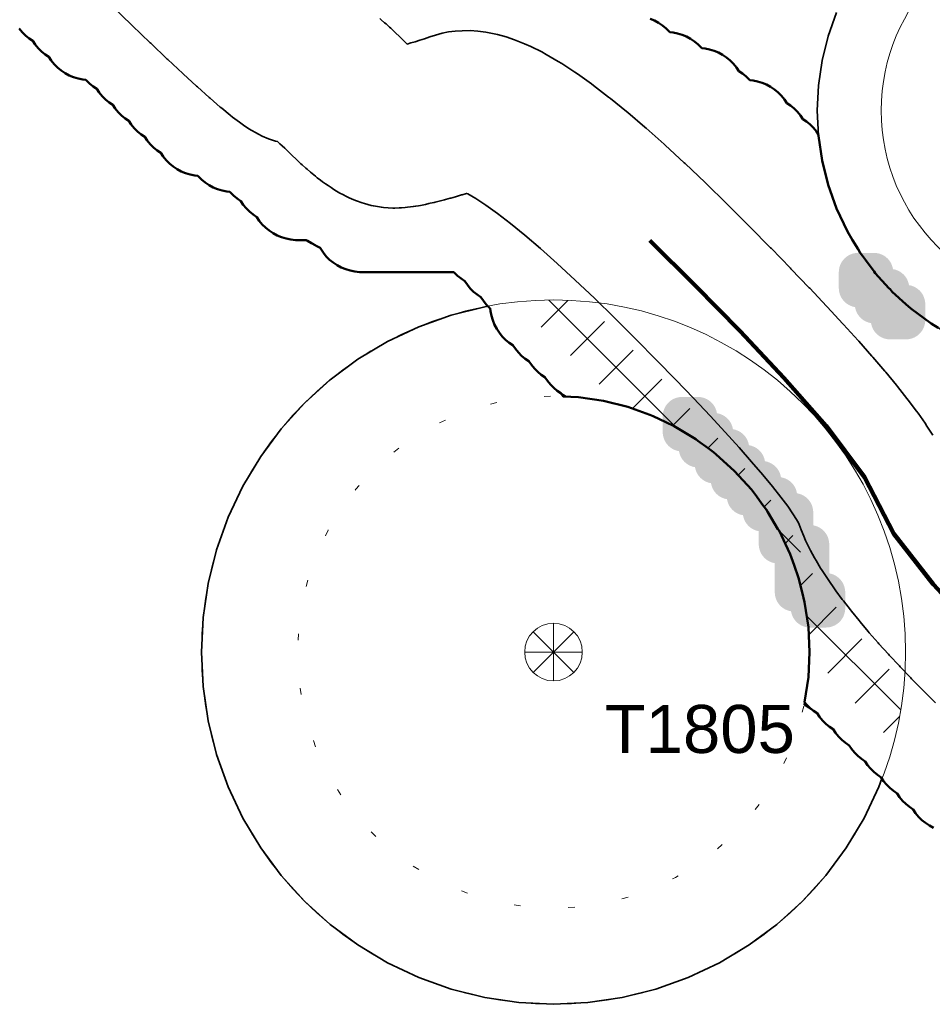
# Model space of a CAD drawing. Header units: metres. Extents: x -6559 to -6383, y 5654606 to 5654801.
# Tile 4 of 31: x -6499 to -6485, y 5654662 to 5654677. Entities that reach past the tile are written whole.
import ezdxf
from ezdxf.enums import TextEntityAlignment as Align

# ---------------------------------------------------------------- set-up
doc = ezdxf.new("R2010")
doc.units = ezdxf.units.M
doc.header["$LTSCALE"] = 0.5
for name, pattern in [('DASHED', [9, 6, -3]), ('DOT', [1.5, 0, -1.5]), ('PHANTOM', [22, 12, -2, 2, -2, 2, -2])]:
    doc.linetypes.add(name, pattern=pattern)
for name, color, linetype, lineweight in [('L-GRAD-DRAIN', 150, 'Continuous', 25), ('L-HARD-PAVE', 8, 'Continuous', 35), ('L-HARD-WALL', 7, 'Continuous', 50), ('L-PLNT-PROT', 1, 'DASHED', 35), ('L-PLNT-TEXT', 3, 'Continuous', 18), ('L-SITE-LIMIT', 6, 'PHANTOM', 50), ('V-VEG-CANOPY', 92, 'Continuous', 13), ('V-VEG-TREE', 94, 'Continuous', 18)]:
    doc.layers.add(name, color=color, linetype=linetype, lineweight=lineweight)
doc.styles.add('BR-STD', font='arial.ttf')

# ---------------------------------------------------------------- blocks, each defined once
blk = doc.blocks.new('VEG-TREE-CONIF')
at = {"color": 0, "lineweight": -2}
for q in [(-1.061, 1.061), (0, 1.5), (1.061, 1.061), (-1.5, 0), (-1.061, -1.061), (1.5, 0), (0, -1.5), (1.061, -1.061)]:
    blk.add_line((0, 0), q, dxfattribs=at)
blk.add_circle((0, 0), 1.5, dxfattribs=at)

msp = doc.modelspace()

# ---------------------------------------------------------------- hatches: boundary and pattern name
at = {"layer": 'L-HARD-WALL'}
h = msp.add_hatch(color=1, dxfattribs=at)
h.dxf.hatch_style = 1
h.paths.add_polyline_path([(-6486.296, 5654672.454), (-6486.309, 5654672.456), (-6486.337, 5654672.463), (-6486.365, 5654672.473), (-6486.391, 5654672.485), (-6486.417, 5654672.501), (-6486.44, 5654672.518), (-6486.462, 5654672.538), (-6486.482, 5654672.56), (-6486.499, 5654672.583), (-6486.515, 5654672.609), (-6486.527, 5654672.635), (-6486.537, 5654672.663), (-6486.544, 5654672.691), (-6486.549, 5654672.721), (-6486.55, 5654672.75), (-6486.55, 5654673), (-6486.549, 5654673.029), (-6486.544, 5654673.059), (-6486.537, 5654673.087), (-6486.527, 5654673.115), (-6486.515, 5654673.141), (-6486.499, 5654673.167), (-6486.482, 5654673.19), (-6486.462, 5654673.212), (-6486.44, 5654673.232), (-6486.417, 5654673.249), (-6486.391, 5654673.265), (-6486.365, 5654673.277), (-6486.337, 5654673.287), (-6486.309, 5654673.294), (-6486.279, 5654673.299), (-6486.25, 5654673.3), (-6486, 5654673.3), (-6485.971, 5654673.299), (-6485.941, 5654673.294), (-6485.913, 5654673.287), (-6485.885, 5654673.277), (-6485.859, 5654673.265), (-6485.833, 5654673.249), (-6485.81, 5654673.232), (-6485.788, 5654673.212), (-6485.768, 5654673.19), (-6485.751, 5654673.167), (-6485.735, 5654673.141), (-6485.723, 5654673.115), (-6485.713, 5654673.087), (-6485.706, 5654673.059), (-6485.704, 5654673.046), (-6485.691, 5654673.044), (-6485.663, 5654673.037), (-6485.635, 5654673.027), (-6485.609, 5654673.015), (-6485.583, 5654672.999), (-6485.56, 5654672.982), (-6485.538, 5654672.962), (-6485.518, 5654672.94), (-6485.501, 5654672.917), (-6485.485, 5654672.891), (-6485.473, 5654672.865), (-6485.463, 5654672.837), (-6485.456, 5654672.809), (-6485.454, 5654672.796), (-6485.441, 5654672.794), (-6485.413, 5654672.787), (-6485.385, 5654672.777), (-6485.359, 5654672.765), (-6485.333, 5654672.749), (-6485.31, 5654672.732), (-6485.288, 5654672.712), (-6485.268, 5654672.69), (-6485.251, 5654672.667), (-6485.235, 5654672.641), (-6485.223, 5654672.615), (-6485.213, 5654672.587), (-6485.206, 5654672.559), (-6485.201, 5654672.529), (-6485.2, 5654672.5), (-6485.2, 5654672.25), (-6485.201, 5654672.221), (-6485.206, 5654672.191), (-6485.213, 5654672.163), (-6485.223, 5654672.135), (-6485.235, 5654672.109), (-6485.251, 5654672.083), (-6485.268, 5654672.06), (-6485.288, 5654672.038), (-6485.31, 5654672.018), (-6485.333, 5654672.001), (-6485.359, 5654671.985), (-6485.385, 5654671.973), (-6485.413, 5654671.963), (-6485.441, 5654671.956), (-6485.471, 5654671.951), (-6485.5, 5654671.95), (-6485.75, 5654671.95), (-6485.779, 5654671.951), (-6485.809, 5654671.956), (-6485.837, 5654671.963), (-6485.865, 5654671.973), (-6485.891, 5654671.985), (-6485.917, 5654672.001), (-6485.94, 5654672.018), (-6485.962, 5654672.038), (-6485.982, 5654672.06), (-6485.999, 5654672.083), (-6486.015, 5654672.109), (-6486.027, 5654672.135), (-6486.037, 5654672.163), (-6486.044, 5654672.191), (-6486.046, 5654672.204), (-6486.059, 5654672.206), (-6486.087, 5654672.213), (-6486.115, 5654672.223), (-6486.141, 5654672.235), (-6486.167, 5654672.251), (-6486.19, 5654672.268), (-6486.212, 5654672.288), (-6486.232, 5654672.31), (-6486.249, 5654672.333), (-6486.265, 5654672.359), (-6486.277, 5654672.385), (-6486.287, 5654672.413), (-6486.294, 5654672.441)])
h = msp.add_hatch(color=1, dxfattribs=at)
h.dxf.hatch_style = 1
h.paths.add_polyline_path([(-6489.046, 5654670.204), (-6489.059, 5654670.206), (-6489.087, 5654670.213), (-6489.115, 5654670.223), (-6489.141, 5654670.235), (-6489.167, 5654670.251), (-6489.19, 5654670.268), (-6489.212, 5654670.288), (-6489.232, 5654670.31), (-6489.249, 5654670.333), (-6489.265, 5654670.359), (-6489.277, 5654670.385), (-6489.287, 5654670.413), (-6489.294, 5654670.441), (-6489.299, 5654670.471), (-6489.3, 5654670.5), (-6489.3, 5654670.75), (-6489.299, 5654670.779), (-6489.294, 5654670.809), (-6489.287, 5654670.837), (-6489.277, 5654670.865), (-6489.265, 5654670.891), (-6489.249, 5654670.917), (-6489.232, 5654670.94), (-6489.212, 5654670.962), (-6489.19, 5654670.982), (-6489.167, 5654670.999), (-6489.141, 5654671.015), (-6489.115, 5654671.027), (-6489.087, 5654671.037), (-6489.059, 5654671.044), (-6489.029, 5654671.049), (-6489, 5654671.05), (-6488.75, 5654671.05), (-6488.721, 5654671.049), (-6488.691, 5654671.044), (-6488.663, 5654671.037), (-6488.635, 5654671.027), (-6488.609, 5654671.015), (-6488.583, 5654670.999), (-6488.56, 5654670.982), (-6488.538, 5654670.962), (-6488.518, 5654670.94), (-6488.501, 5654670.917), (-6488.485, 5654670.891), (-6488.473, 5654670.865), (-6488.463, 5654670.837), (-6488.456, 5654670.809), (-6488.454, 5654670.796), (-6488.441, 5654670.794), (-6488.413, 5654670.787), (-6488.385, 5654670.777), (-6488.359, 5654670.765), (-6488.333, 5654670.749), (-6488.31, 5654670.732), (-6488.288, 5654670.712), (-6488.268, 5654670.69), (-6488.251, 5654670.667), (-6488.235, 5654670.641), (-6488.223, 5654670.615), (-6488.213, 5654670.587), (-6488.206, 5654670.559), (-6488.204, 5654670.546), (-6488.191, 5654670.544), (-6488.163, 5654670.537), (-6488.135, 5654670.527), (-6488.109, 5654670.515), (-6488.083, 5654670.499), (-6488.06, 5654670.482), (-6488.038, 5654670.462), (-6488.018, 5654670.44), (-6488.001, 5654670.417), (-6487.985, 5654670.391), (-6487.973, 5654670.365), (-6487.963, 5654670.337), (-6487.956, 5654670.309), (-6487.954, 5654670.296), (-6487.941, 5654670.294), (-6487.913, 5654670.287), (-6487.885, 5654670.277), (-6487.859, 5654670.265), (-6487.833, 5654670.249), (-6487.81, 5654670.232), (-6487.788, 5654670.212), (-6487.768, 5654670.19), (-6487.751, 5654670.167), (-6487.735, 5654670.141), (-6487.723, 5654670.115), (-6487.713, 5654670.087), (-6487.706, 5654670.059), (-6487.704, 5654670.046), (-6487.691, 5654670.044), (-6487.663, 5654670.037), (-6487.635, 5654670.027), (-6487.609, 5654670.015), (-6487.583, 5654669.999), (-6487.56, 5654669.982), (-6487.538, 5654669.962), (-6487.518, 5654669.94), (-6487.501, 5654669.917), (-6487.485, 5654669.891), (-6487.473, 5654669.865), (-6487.463, 5654669.837), (-6487.456, 5654669.809), (-6487.454, 5654669.796), (-6487.441, 5654669.794), (-6487.413, 5654669.787), (-6487.385, 5654669.777), (-6487.359, 5654669.765), (-6487.333, 5654669.749), (-6487.31, 5654669.732), (-6487.288, 5654669.712), (-6487.268, 5654669.69), (-6487.251, 5654669.667), (-6487.235, 5654669.641), (-6487.223, 5654669.615), (-6487.213, 5654669.587), (-6487.206, 5654669.559), (-6487.204, 5654669.546), (-6487.191, 5654669.544), (-6487.163, 5654669.537), (-6487.135, 5654669.527), (-6487.109, 5654669.515), (-6487.083, 5654669.499), (-6487.06, 5654669.482), (-6487.038, 5654669.462), (-6487.018, 5654669.44), (-6487.001, 5654669.417), (-6486.985, 5654669.391), (-6486.973, 5654669.365), (-6486.963, 5654669.337), (-6486.956, 5654669.309), (-6486.951, 5654669.279), (-6486.95, 5654669.25), (-6486.95, 5654669.046), (-6486.941, 5654669.044), (-6486.913, 5654669.037), (-6486.885, 5654669.027), (-6486.859, 5654669.015), (-6486.833, 5654668.999), (-6486.81, 5654668.982), (-6486.788, 5654668.962), (-6486.768, 5654668.94), (-6486.751, 5654668.917), (-6486.735, 5654668.891), (-6486.723, 5654668.865), (-6486.713, 5654668.837), (-6486.706, 5654668.809), (-6486.701, 5654668.779), (-6486.7, 5654668.75), (-6486.7, 5654668.296), (-6486.691, 5654668.294), (-6486.663, 5654668.287), (-6486.635, 5654668.277), (-6486.609, 5654668.265), (-6486.583, 5654668.249), (-6486.56, 5654668.232), (-6486.538, 5654668.212), (-6486.518, 5654668.19), (-6486.501, 5654668.167), (-6486.485, 5654668.141), (-6486.473, 5654668.115), (-6486.463, 5654668.087), (-6486.456, 5654668.059), (-6486.451, 5654668.029), (-6486.45, 5654668), (-6486.45, 5654667.75), (-6486.451, 5654667.721), (-6486.456, 5654667.691), (-6486.463, 5654667.663), (-6486.473, 5654667.635), (-6486.485, 5654667.609), (-6486.501, 5654667.583), (-6486.518, 5654667.56), (-6486.538, 5654667.538), (-6486.56, 5654667.518), (-6486.583, 5654667.501), (-6486.609, 5654667.485), (-6486.635, 5654667.473), (-6486.663, 5654667.463), (-6486.691, 5654667.456), (-6486.721, 5654667.451), (-6486.75, 5654667.45), (-6487, 5654667.45), (-6487.029, 5654667.451), (-6487.059, 5654667.456), (-6487.087, 5654667.463), (-6487.115, 5654667.473), (-6487.141, 5654667.485), (-6487.167, 5654667.501), (-6487.19, 5654667.518), (-6487.212, 5654667.538), (-6487.232, 5654667.56), (-6487.249, 5654667.583), (-6487.265, 5654667.609), (-6487.277, 5654667.635), (-6487.287, 5654667.663), (-6487.294, 5654667.691), (-6487.296, 5654667.704), (-6487.309, 5654667.706), (-6487.337, 5654667.713), (-6487.365, 5654667.723), (-6487.391, 5654667.735), (-6487.417, 5654667.751), (-6487.44, 5654667.768), (-6487.462, 5654667.788), (-6487.482, 5654667.81), (-6487.499, 5654667.833), (-6487.515, 5654667.859), (-6487.527, 5654667.885), (-6487.537, 5654667.913), (-6487.544, 5654667.941), (-6487.549, 5654667.971), (-6487.55, 5654668), (-6487.55, 5654668.454), (-6487.559, 5654668.456), (-6487.587, 5654668.463), (-6487.615, 5654668.473), (-6487.641, 5654668.485), (-6487.667, 5654668.501), (-6487.69, 5654668.518), (-6487.712, 5654668.538), (-6487.732, 5654668.56), (-6487.749, 5654668.583), (-6487.765, 5654668.609), (-6487.777, 5654668.635), (-6487.787, 5654668.663), (-6487.794, 5654668.691), (-6487.799, 5654668.721), (-6487.8, 5654668.75), (-6487.8, 5654668.954), (-6487.809, 5654668.956), (-6487.837, 5654668.963), (-6487.865, 5654668.973), (-6487.891, 5654668.985), (-6487.917, 5654669.001), (-6487.94, 5654669.018), (-6487.962, 5654669.038), (-6487.982, 5654669.06), (-6487.999, 5654669.083), (-6488.015, 5654669.109), (-6488.027, 5654669.135), (-6488.037, 5654669.163), (-6488.044, 5654669.191), (-6488.046, 5654669.204), (-6488.059, 5654669.206), (-6488.087, 5654669.213), (-6488.115, 5654669.223), (-6488.141, 5654669.235), (-6488.167, 5654669.251), (-6488.19, 5654669.268), (-6488.212, 5654669.288), (-6488.232, 5654669.31), (-6488.249, 5654669.333), (-6488.265, 5654669.359), (-6488.277, 5654669.385), (-6488.287, 5654669.413), (-6488.294, 5654669.441), (-6488.296, 5654669.454), (-6488.309, 5654669.456), (-6488.337, 5654669.463), (-6488.365, 5654669.473), (-6488.391, 5654669.485), (-6488.417, 5654669.501), (-6488.44, 5654669.518), (-6488.462, 5654669.538), (-6488.482, 5654669.56), (-6488.499, 5654669.583), (-6488.515, 5654669.609), (-6488.527, 5654669.635), (-6488.537, 5654669.663), (-6488.544, 5654669.691), (-6488.546, 5654669.704), (-6488.559, 5654669.706), (-6488.587, 5654669.713), (-6488.615, 5654669.723), (-6488.641, 5654669.735), (-6488.667, 5654669.751), (-6488.69, 5654669.768), (-6488.712, 5654669.788), (-6488.732, 5654669.81), (-6488.749, 5654669.833), (-6488.765, 5654669.859), (-6488.777, 5654669.885), (-6488.787, 5654669.913), (-6488.794, 5654669.941), (-6488.796, 5654669.954), (-6488.809, 5654669.956), (-6488.837, 5654669.963), (-6488.865, 5654669.973), (-6488.891, 5654669.985), (-6488.917, 5654670.001), (-6488.94, 5654670.018), (-6488.962, 5654670.038), (-6488.982, 5654670.06), (-6488.999, 5654670.083), (-6489.015, 5654670.109), (-6489.027, 5654670.135), (-6489.037, 5654670.163), (-6489.044, 5654670.191)])
at = {"layer": 'L-PLNT-PROT'}
h = msp.add_hatch(dxfattribs=at)
h.set_pattern_fill('ANSI37', color=6, scale=0.2)
h.paths.add_polyline_path([(-6487.026, 5654667.458), (-6487.084, 5654667.846), (-6487.122, 5654668), (-6487.179, 5654668.227), (-6487.25, 5654668.425), (-6487.311, 5654668.597), (-6487.384, 5654668.75), (-6487.479, 5654668.952), (-6487.5, 5654668.986), (-6487.658, 5654669.25), (-6487.681, 5654669.288), (-6487.75, 5654669.381), (-6487.837, 5654669.499), (-6487.915, 5654669.604), (-6488.179, 5654669.894), (-6488.469, 5654670.158), (-6488.507, 5654670.186), (-6488.593, 5654670.25), (-6488.75, 5654670.366), (-6488.785, 5654670.392), (-6488.965, 5654670.5), (-6489.121, 5654670.594), (-6489.25, 5654670.655), (-6489.452, 5654670.75), (-6489.476, 5654670.762), (-6489.5, 5654670.77), (-6489.846, 5654670.894), (-6489.971, 5654670.925), (-6490.038, 5654670.994), (-6490.353, 5654671.312), (-6490.683, 5654671.642), (-6490.991, 5654671.943), (-6491.281, 5654672.219), (-6491.552, 5654672.468), (-6491.62, 5654672.529), (-6491.546, 5654672.54), (-6491.007, 5654672.566), (-6490.533, 5654672.543), (-6490.471, 5654672.484), (-6490.156, 5654672.176), (-6489.821, 5654671.841), (-6489.503, 5654671.519), (-6489.205, 5654671.214), (-6488.928, 5654670.925), (-6488.671, 5654670.653), (-6488.435, 5654670.398), (-6488.219, 5654670.16), (-6488.025, 5654669.94), (-6487.852, 5654669.739), (-6487.702, 5654669.557), (-6487.574, 5654669.395), (-6487.47, 5654669.256), (-6487.39, 5654669.143), (-6487.338, 5654669.061), (-6487.317, 5654669.024), (-6487.313, 5654669.01), (-6487.279, 5654668.92), (-6487.238, 5654668.82), (-6487.205, 5654668.746), (-6487.154, 5654668.641), (-6487.122, 5654668.579), (-6487.062, 5654668.468), (-6487.033, 5654668.416), (-6486.962, 5654668.299), (-6486.935, 5654668.256), (-6486.855, 5654668.133), (-6486.83, 5654668.096), (-6486.74, 5654667.967), (-6486.718, 5654667.935), (-6486.618, 5654667.801), (-6486.597, 5654667.773), (-6486.488, 5654667.633), (-6486.469, 5654667.609), (-6486.35, 5654667.462), (-6486.332, 5654667.441), (-6486.204, 5654667.289), (-6486.188, 5654667.271), (-6486.049, 5654667.112), (-6486.034, 5654667.096), (-6485.886, 5654666.932), (-6485.872, 5654666.917), (-6485.714, 5654666.747), (-6485.702, 5654666.734), (-6485.534, 5654666.558), (-6485.532, 5654666.556), (-6485.533, 5654666.527), (-6485.613, 5654665.993), (-6485.697, 5654665.656), (-6485.864, 5654665.823), (-6485.867, 5654665.826), (-6485.878, 5654665.837), (-6485.88, 5654665.84), (-6486.058, 5654666.022), (-6486.061, 5654666.025), (-6486.073, 5654666.037), (-6486.076, 5654666.04), (-6486.244, 5654666.216), (-6486.247, 5654666.219), (-6486.26, 5654666.233), (-6486.263, 5654666.236), (-6486.421, 5654666.406), (-6486.425, 5654666.41), (-6486.438, 5654666.425), (-6486.442, 5654666.429), (-6486.59, 5654666.593), (-6486.594, 5654666.597), (-6486.609, 5654666.614), (-6486.613, 5654666.618), (-6486.752, 5654666.776), (-6486.756, 5654666.781), (-6486.772, 5654666.8), (-6486.776, 5654666.805), (-6486.905, 5654666.957), (-6486.91, 5654666.963), (-6486.927, 5654666.983), (-6486.932, 5654666.989), (-6487.008, 5654667.083)])

# ---------------------------------------------------------------- linework, layer by layer
at = {"layer": 'L-GRAD-DRAIN', "lineweight": 100}
msp.add_lwpolyline([(-6480.534, 5654664.229), (-6481.341, 5654664.819), (-6482.137, 5654665.424), (-6482.916, 5654666.05), (-6483.673, 5654666.703), (-6484.394, 5654667.395), (-6485.076, 5654668.126), (-6485.692, 5654668.913), (-6486.148, 5654669.799), (-6486.747, 5654670.599), (-6487.407, 5654671.349), (-6488.093, 5654672.077), (-6488.792, 5654672.791), (-6489.502, 5654673.495)], dxfattribs=at)
at = {"layer": 'L-HARD-PAVE'}
for points in [[(-6485.04, 5654666.272), (-6485.228, 5654666.46), (-6485.237, 5654666.47), (-6485.415, 5654666.651), (-6485.425, 5654666.662), (-6485.593, 5654666.838), (-6485.604, 5654666.849), (-6485.763, 5654667.019), (-6485.775, 5654667.032), (-6485.923, 5654667.197), (-6485.936, 5654667.211), (-6486.075, 5654667.369), (-6486.089, 5654667.386), (-6486.218, 5654667.538), (-6486.233, 5654667.557), (-6486.353, 5654667.703), (-6486.37, 5654667.725), (-6486.479, 5654667.865), (-6486.497, 5654667.89), (-6486.597, 5654668.025), (-6486.617, 5654668.053), (-6486.707, 5654668.182), (-6486.729, 5654668.215), (-6486.809, 5654668.338), (-6486.834, 5654668.376), (-6486.904, 5654668.494), (-6486.93, 5654668.54), (-6486.991, 5654668.651), (-6487.019, 5654668.706), (-6487.07, 5654668.811), (-6487.099, 5654668.878), (-6487.14, 5654668.977), (-6487.17, 5654669.058), (-6487.179, 5654669.085), (-6487.18, 5654669.086), (-6487.209, 5654669.138), (-6487.266, 5654669.227), (-6487.348, 5654669.345), (-6487.455, 5654669.487), (-6487.585, 5654669.651), (-6487.738, 5654669.836), (-6487.912, 5654670.039), (-6488.107, 5654670.26), (-6488.324, 5654670.499), (-6488.561, 5654670.755), (-6488.819, 5654671.029), (-6489.097, 5654671.318), (-6489.396, 5654671.624), (-6489.715, 5654671.947), (-6490.05, 5654672.283), (-6490.367, 5654672.592), (-6490.666, 5654672.876), (-6490.948, 5654673.136), (-6491.212, 5654673.37), (-6491.456, 5654673.578), (-6491.681, 5654673.761), (-6491.884, 5654673.917), (-6492.065, 5654674.046), (-6492.22, 5654674.147), (-6492.345, 5654674.22), (-6492.365, 5654674.23), (-6492.435, 5654674.208), (-6492.446, 5654674.205), (-6492.524, 5654674.182), (-6492.535, 5654674.178), (-6492.609, 5654674.157), (-6492.622, 5654674.153), (-6492.693, 5654674.133), (-6492.707, 5654674.13), (-6492.774, 5654674.112), (-6492.791, 5654674.108), (-6492.853, 5654674.092), (-6492.872, 5654674.087), (-6492.931, 5654674.074), (-6492.953, 5654674.069), (-6493.008, 5654674.057), (-6493.033, 5654674.052), (-6493.084, 5654674.042), (-6493.115, 5654674.037), (-6493.162, 5654674.029), (-6493.198, 5654674.023), (-6493.241, 5654674.017), (-6493.286, 5654674.012), (-6493.325, 5654674.008), (-6493.38, 5654674.004), (-6493.415, 5654674.002), (-6493.484, 5654674), (-6493.516, 5654674), (-6493.662, 5654674.009), (-6493.695, 5654674.012), (-6493.82, 5654674.034), (-6493.855, 5654674.041), (-6493.96, 5654674.07), (-6493.998, 5654674.081), (-6494.085, 5654674.113), (-6494.124, 5654674.128), (-6494.198, 5654674.16), (-6494.239, 5654674.18), (-6494.3, 5654674.211), (-6494.343, 5654674.235), (-6494.394, 5654674.264), (-6494.439, 5654674.292), (-6494.482, 5654674.319), (-6494.529, 5654674.351), (-6494.566, 5654674.376), (-6494.615, 5654674.411), (-6494.647, 5654674.435), (-6494.698, 5654674.474), (-6494.725, 5654674.496), (-6494.778, 5654674.539), (-6494.802, 5654674.559), (-6494.856, 5654674.606), (-6494.877, 5654674.624), (-6494.934, 5654674.675), (-6494.953, 5654674.692), (-6495.011, 5654674.746), (-6495.027, 5654674.762), (-6495.088, 5654674.82), (-6495.103, 5654674.835), (-6495.158, 5654674.89), (-6495.203, 5654674.934), (-6495.244, 5654674.972), (-6495.281, 5654675.005), (-6495.313, 5654675.033), (-6495.32, 5654675.039), (-6495.349, 5654675.045), (-6495.456, 5654675.08), (-6495.559, 5654675.124), (-6495.616, 5654675.152), (-6495.766, 5654675.237), (-6495.848, 5654675.292), (-6495.913, 5654675.339), (-6496.02, 5654675.421), (-6496.056, 5654675.449), (-6496.189, 5654675.559), (-6496.212, 5654675.578), (-6496.37, 5654675.714), (-6496.386, 5654675.728), (-6496.569, 5654675.892), (-6496.581, 5654675.902), (-6496.79, 5654676.094), (-6496.798, 5654676.102), (-6497.033, 5654676.321), (-6497.039, 5654676.327), (-6497.299, 5654676.573), (-6497.305, 5654676.578), (-6497.59, 5654676.852), (-6497.594, 5654676.856), (-6497.905, 5654677.157)], [(-6493.722, 5654676.961), (-6493.698, 5654676.941), (-6493.644, 5654676.894), (-6493.623, 5654676.876), (-6493.566, 5654676.825), (-6493.547, 5654676.808), (-6493.489, 5654676.754), (-6493.473, 5654676.738), (-6493.412, 5654676.68), (-6493.397, 5654676.665), (-6493.342, 5654676.61), (-6493.297, 5654676.566), (-6493.292, 5654676.562), (-6493.236, 5654676.578), (-6493.169, 5654676.598), (-6493.097, 5654676.62), (-6493.02, 5654676.645), (-6492.938, 5654676.672), (-6492.848, 5654676.701), (-6492.748, 5654676.73), (-6492.646, 5654676.751), (-6492.542, 5654676.762), (-6492.433, 5654676.77), (-6492.311, 5654676.773), (-6492.189, 5654676.764), (-6492.064, 5654676.748), (-6491.884, 5654676.712), (-6491.744, 5654676.673), (-6491.614, 5654676.629), (-6491.458, 5654676.567), (-6491.363, 5654676.524), (-6491.191, 5654676.438), (-6491.12, 5654676.4), (-6490.933, 5654676.291), (-6490.878, 5654676.257), (-6490.675, 5654676.124), (-6490.633, 5654676.095), (-6490.414, 5654675.939), (-6490.38, 5654675.914), (-6490.146, 5654675.734), (-6490.118, 5654675.712), (-6489.868, 5654675.509), (-6489.845, 5654675.49), (-6489.579, 5654675.264), (-6489.56, 5654675.247), (-6489.279, 5654674.997), (-6489.263, 5654674.982), (-6488.966, 5654674.708), (-6488.952, 5654674.695), (-6488.639, 5654674.398), (-6488.627, 5654674.387), (-6488.299, 5654674.066), (-6488.288, 5654674.056), (-6487.944, 5654673.712), (-6487.939, 5654673.707), (-6487.615, 5654673.379), (-6487.609, 5654673.373), (-6487.304, 5654673.06), (-6487.298, 5654673.053), (-6487.013, 5654672.757), (-6487.005, 5654672.749), (-6486.74, 5654672.468), (-6486.731, 5654672.459), (-6486.485, 5654672.193), (-6486.476, 5654672.183), (-6486.25, 5654671.933), (-6486.239, 5654671.921), (-6486.032, 5654671.687), (-6486.02, 5654671.673), (-6485.832, 5654671.454), (-6485.818, 5654671.437), (-6485.65, 5654671.234), (-6485.633, 5654671.213), (-6485.485, 5654671.026), (-6485.465, 5654671), (-6485.336, 5654670.828), (-6485.312, 5654670.795), (-6485.203, 5654670.639), (-6485.173, 5654670.595), (-6485.083, 5654670.454)]]:
    msp.add_lwpolyline(points, dxfattribs=at)
at = {"layer": 'L-PLNT-PROT'}
for points in [[(-6484.774, 5654671.994), (-6485.11, 5654672.196), (-6485.426, 5654672.43), (-6485.716, 5654672.694), (-6485.98, 5654672.984), (-6486.163, 5654673.232), (-6486.168, 5654673.237), (-6486.214, 5654673.3), (-6486.416, 5654673.636), (-6486.584, 5654673.991), (-6486.716, 5654674.361), (-6486.811, 5654674.742), (-6486.869, 5654675.13), (-6486.888, 5654675.522), (-6486.869, 5654675.914), (-6486.811, 5654676.302), (-6486.716, 5654676.683), (-6486.584, 5654677.053)], [(-6492.004, 5654672.444), (-6491.997, 5654672.439), (-6491.992, 5654672.39), (-6491.977, 5654672.318), (-6491.956, 5654672.247), (-6491.928, 5654672.179), (-6491.893, 5654672.115), (-6491.852, 5654672.053), (-6491.806, 5654671.996), (-6491.754, 5654671.944), (-6491.697, 5654671.898), (-6491.64, 5654671.86), (-6491.602, 5654671.803), (-6491.556, 5654671.746), (-6491.504, 5654671.694), (-6491.447, 5654671.648), (-6491.39, 5654671.61), (-6491.352, 5654671.553), (-6491.306, 5654671.496), (-6491.254, 5654671.444), (-6491.197, 5654671.398), (-6491.14, 5654671.36), (-6491.102, 5654671.303), (-6491.056, 5654671.246), (-6491.004, 5654671.194), (-6490.947, 5654671.148), (-6490.81, 5654671.056), (-6490.615, 5654671.047), (-6490.227, 5654670.989), (-6489.846, 5654670.894), (-6489.476, 5654670.762), (-6489.121, 5654670.594), (-6488.965, 5654670.5), (-6488.785, 5654670.392), (-6488.75, 5654670.366), (-6488.593, 5654670.25), (-6488.507, 5654670.186), (-6488.469, 5654670.158), (-6488.179, 5654669.894), (-6487.915, 5654669.604), (-6487.837, 5654669.499), (-6487.75, 5654669.381), (-6487.681, 5654669.288), (-6487.479, 5654668.952), (-6487.384, 5654668.75), (-6487.311, 5654668.597), (-6487.179, 5654668.227), (-6487.122, 5654668), (-6487.084, 5654667.846), (-6487.026, 5654667.458), (-6487.007, 5654667.066), (-6487.026, 5654666.674), (-6487.09, 5654666.244), (-6486.89, 5654666.11), (-6486.852, 5654666.053), (-6486.806, 5654665.996), (-6486.754, 5654665.944), (-6486.697, 5654665.898), (-6486.64, 5654665.86), (-6486.602, 5654665.803), (-6486.556, 5654665.746), (-6486.504, 5654665.694), (-6486.447, 5654665.648), (-6486.39, 5654665.61), (-6486.352, 5654665.553), (-6486.306, 5654665.496), (-6486.254, 5654665.444), (-6486.197, 5654665.398), (-6486.14, 5654665.36), (-6486.102, 5654665.303), (-6486.056, 5654665.246), (-6486.004, 5654665.194), (-6485.947, 5654665.148), (-6485.89, 5654665.11), (-6485.879, 5654665.093), (-6485.926, 5654664.961), (-6486.156, 5654664.473), (-6486.434, 5654664.01), (-6486.755, 5654663.577), (-6487.118, 5654663.177), (-6487.518, 5654662.814), (-6487.951, 5654662.493), (-6488.414, 5654662.215), (-6488.902, 5654661.985), (-6489.41, 5654661.803), (-6489.934, 5654661.672), (-6490.468, 5654661.592), (-6491.007, 5654661.566), (-6491.546, 5654661.592), (-6492.08, 5654661.672), (-6492.604, 5654661.803), (-6493.112, 5654661.985), (-6493.6, 5654662.215), (-6494.063, 5654662.493), (-6494.496, 5654662.814), (-6494.896, 5654663.177), (-6495.259, 5654663.577), (-6495.58, 5654664.01), (-6495.858, 5654664.473), (-6496.088, 5654664.961), (-6496.27, 5654665.469), (-6496.401, 5654665.993), (-6496.481, 5654666.527), (-6496.507, 5654667.066), (-6496.481, 5654667.605), (-6496.401, 5654668.139), (-6496.27, 5654668.663), (-6496.088, 5654669.171), (-6495.858, 5654669.659), (-6495.58, 5654670.122), (-6495.259, 5654670.555), (-6494.896, 5654670.955), (-6494.496, 5654671.318), (-6494.063, 5654671.639), (-6493.6, 5654671.917), (-6493.112, 5654672.147), (-6492.604, 5654672.329), (-6492.08, 5654672.46), (-6492.027, 5654672.468), (-6492.004, 5654672.444)]]:
    msp.add_lwpolyline(points, dxfattribs=at)
at = {"layer": 'L-PLNT-TEXT', "linetype": 'DOT'}
for centre in [(-6482.888, 5654675.522), (-6491.007, 5654667.066)]:
    msp.add_circle(centre, 4, dxfattribs=at)
at = {"layer": 'L-SITE-LIMIT'}
for points in [[(-6489.497, 5654676.956), (-6489.429, 5654676.928), (-6489.365, 5654676.893), (-6489.303, 5654676.852), (-6489.246, 5654676.806), (-6489.194, 5654676.754), (-6489.189, 5654676.747), (-6489.14, 5654676.742), (-6489.068, 5654676.727), (-6488.997, 5654676.706), (-6488.929, 5654676.678), (-6488.865, 5654676.643), (-6488.803, 5654676.602), (-6488.746, 5654676.556), (-6488.694, 5654676.504), (-6488.689, 5654676.497), (-6488.64, 5654676.492), (-6488.568, 5654676.477), (-6488.497, 5654676.456), (-6488.429, 5654676.428), (-6488.365, 5654676.393), (-6488.303, 5654676.352), (-6488.246, 5654676.306), (-6488.194, 5654676.254), (-6488.148, 5654676.197), (-6488.11, 5654676.14), (-6488.053, 5654676.102), (-6487.996, 5654676.056), (-6487.944, 5654676.004), (-6487.939, 5654675.997), (-6487.89, 5654675.992), (-6487.818, 5654675.977), (-6487.747, 5654675.956), (-6487.679, 5654675.928), (-6487.615, 5654675.893), (-6487.553, 5654675.852), (-6487.496, 5654675.806), (-6487.444, 5654675.754), (-6487.398, 5654675.697), (-6487.36, 5654675.64), (-6487.303, 5654675.602), (-6487.246, 5654675.556), (-6487.194, 5654675.504), (-6487.148, 5654675.447), (-6487.11, 5654675.39), (-6487.053, 5654675.352), (-6486.996, 5654675.306), (-6486.944, 5654675.254), (-6486.898, 5654675.197), (-6486.87, 5654675.155), (-6486.869, 5654675.13), (-6486.811, 5654674.742), (-6486.716, 5654674.361), (-6486.584, 5654673.991), (-6486.416, 5654673.636), (-6486.334, 5654673.5), (-6486.25, 5654673.36), (-6486.214, 5654673.3), (-6486.181, 5654673.255), (-6486.134, 5654673.191), (-6486, 5654673.011), (-6485.98, 5654672.984), (-6485.768, 5654672.75), (-6485.75, 5654672.731), (-6485.716, 5654672.694), (-6485.503, 5654672.5), (-6485.426, 5654672.43), (-6485.11, 5654672.196), (-6485, 5654672.13)], [(-6485.071, 5654664.322), (-6485.135, 5654664.357), (-6485.197, 5654664.398), (-6485.254, 5654664.444), (-6485.306, 5654664.496), (-6485.352, 5654664.553), (-6485.39, 5654664.61), (-6485.447, 5654664.648), (-6485.504, 5654664.694), (-6485.556, 5654664.746), (-6485.602, 5654664.803), (-6485.64, 5654664.86), (-6485.697, 5654664.898), (-6485.754, 5654664.944), (-6485.806, 5654664.996), (-6485.852, 5654665.053), (-6485.89, 5654665.11), (-6485.947, 5654665.148), (-6486.004, 5654665.194), (-6486.056, 5654665.246), (-6486.102, 5654665.303), (-6486.14, 5654665.36), (-6486.197, 5654665.398), (-6486.254, 5654665.444), (-6486.306, 5654665.496), (-6486.352, 5654665.553), (-6486.39, 5654665.61), (-6486.447, 5654665.648), (-6486.504, 5654665.694), (-6486.556, 5654665.746), (-6486.602, 5654665.803), (-6486.64, 5654665.86), (-6486.697, 5654665.898), (-6486.754, 5654665.944), (-6486.806, 5654665.996), (-6486.852, 5654666.053), (-6486.89, 5654666.11), (-6486.947, 5654666.148), (-6487.004, 5654666.194), (-6487.056, 5654666.246), (-6487.085, 5654666.282), (-6487.084, 5654666.286), (-6487.026, 5654666.674), (-6487.007, 5654667.066), (-6487.026, 5654667.458), (-6487.084, 5654667.846), (-6487.122, 5654668), (-6487.179, 5654668.227), (-6487.25, 5654668.425), (-6487.311, 5654668.597), (-6487.384, 5654668.75), (-6487.479, 5654668.952), (-6487.5, 5654668.986), (-6487.658, 5654669.25), (-6487.681, 5654669.288), (-6487.75, 5654669.381), (-6487.837, 5654669.499), (-6487.915, 5654669.604), (-6488.179, 5654669.894), (-6488.469, 5654670.158), (-6488.507, 5654670.186), (-6488.593, 5654670.25), (-6488.75, 5654670.366), (-6488.785, 5654670.392), (-6488.965, 5654670.5), (-6489.121, 5654670.594), (-6489.25, 5654670.655), (-6489.452, 5654670.75), (-6489.476, 5654670.762), (-6489.5, 5654670.77), (-6489.846, 5654670.894), (-6490.227, 5654670.989), (-6490.615, 5654671.047), (-6490.856, 5654671.059), (-6490.89, 5654671.11), (-6490.947, 5654671.148), (-6491.004, 5654671.194), (-6491.056, 5654671.246), (-6491.102, 5654671.303), (-6491.14, 5654671.36), (-6491.197, 5654671.398), (-6491.254, 5654671.444), (-6491.306, 5654671.496), (-6491.352, 5654671.553), (-6491.39, 5654671.61), (-6491.447, 5654671.648), (-6491.504, 5654671.694), (-6491.556, 5654671.746), (-6491.602, 5654671.803), (-6491.64, 5654671.86), (-6491.697, 5654671.898), (-6491.754, 5654671.944), (-6491.806, 5654671.996), (-6491.852, 5654672.053), (-6491.893, 5654672.115), (-6491.928, 5654672.179), (-6491.956, 5654672.247), (-6491.977, 5654672.318), (-6491.992, 5654672.39), (-6491.997, 5654672.439), (-6492.004, 5654672.444), (-6492.056, 5654672.496), (-6492.102, 5654672.553), (-6492.14, 5654672.61), (-6492.197, 5654672.648), (-6492.254, 5654672.694), (-6492.306, 5654672.746), (-6492.352, 5654672.803), (-6492.39, 5654672.86), (-6492.447, 5654672.898), (-6492.504, 5654672.944), (-6492.556, 5654672.996), (-6492.559, 5654673), (-6493.998, 5654673), (-6494.034, 5654673.001), (-6494.037, 5654673.001), (-6494.11, 5654673.008), (-6494.182, 5654673.023), (-6494.253, 5654673.044), (-6494.321, 5654673.072), (-6494.385, 5654673.107), (-6494.447, 5654673.148), (-6494.504, 5654673.194), (-6494.556, 5654673.246), (-6494.602, 5654673.303), (-6494.643, 5654673.365), (-6494.652, 5654673.38), (-6494.712, 5654673.412), (-6494.731, 5654673.421), (-6494.774, 5654673.445), (-6494.789, 5654673.453), (-6494.847, 5654673.486), (-6494.862, 5654673.496), (-6494.869, 5654673.5), (-6494.998, 5654673.5), (-6495.034, 5654673.501), (-6495.037, 5654673.501), (-6495.11, 5654673.508), (-6495.182, 5654673.523), (-6495.253, 5654673.544), (-6495.321, 5654673.572), (-6495.385, 5654673.607), (-6495.447, 5654673.648), (-6495.504, 5654673.694), (-6495.556, 5654673.746), (-6495.602, 5654673.803), (-6495.64, 5654673.86), (-6495.697, 5654673.898), (-6495.754, 5654673.944), (-6495.806, 5654673.996), (-6495.852, 5654674.053), (-6495.89, 5654674.11), (-6495.947, 5654674.148), (-6496.004, 5654674.194), (-6496.056, 5654674.246), (-6496.061, 5654674.253), (-6496.11, 5654674.258), (-6496.182, 5654674.273), (-6496.253, 5654674.294), (-6496.321, 5654674.322), (-6496.385, 5654674.357), (-6496.447, 5654674.398), (-6496.504, 5654674.444), (-6496.556, 5654674.496), (-6496.561, 5654674.503), (-6496.61, 5654674.508), (-6496.682, 5654674.523), (-6496.753, 5654674.544), (-6496.821, 5654674.572), (-6496.885, 5654674.607), (-6496.947, 5654674.648), (-6497.004, 5654674.694), (-6497.056, 5654674.746), (-6497.102, 5654674.803), (-6497.14, 5654674.86), (-6497.197, 5654674.898), (-6497.254, 5654674.944), (-6497.306, 5654674.996), (-6497.352, 5654675.053), (-6497.39, 5654675.11), (-6497.447, 5654675.148), (-6497.504, 5654675.194), (-6497.556, 5654675.246), (-6497.602, 5654675.303), (-6497.64, 5654675.36), (-6497.697, 5654675.398), (-6497.754, 5654675.444), (-6497.806, 5654675.496), (-6497.852, 5654675.553), (-6497.89, 5654675.61), (-6497.947, 5654675.648), (-6498.004, 5654675.694), (-6498.056, 5654675.746), (-6498.102, 5654675.803), (-6498.14, 5654675.86), (-6498.197, 5654675.898), (-6498.254, 5654675.944), (-6498.306, 5654675.996), (-6498.311, 5654676.003), (-6498.36, 5654676.008), (-6498.432, 5654676.023), (-6498.503, 5654676.044), (-6498.571, 5654676.072), (-6498.635, 5654676.107), (-6498.697, 5654676.148), (-6498.754, 5654676.194), (-6498.806, 5654676.246), (-6498.852, 5654676.303), (-6498.89, 5654676.36), (-6498.947, 5654676.398), (-6499.004, 5654676.444), (-6499.056, 5654676.496), (-6499.102, 5654676.553), (-6499.14, 5654676.61), (-6499.197, 5654676.648), (-6499.254, 5654676.694), (-6499.306, 5654676.746), (-6499.352, 5654676.803)]]:
    msp.add_lwpolyline(points, dxfattribs=at)
at = {"layer": 'V-VEG-CANOPY'}
for centre, radius in [((-6482.888, 5654675.522), 3), ((-6491.007, 5654667.066), 5.5)]:
    msp.add_circle(centre, radius, dxfattribs=at)

# ---------------------------------------------------------------- block references
at = {"layer": 'V-VEG-TREE', "xscale": 0.3, "yscale": 0.3}
msp.add_blockref('VEG-TREE-CONIF', (-6491.007, 5654667.066), dxfattribs=at)

# ---------------------------------------------------------------- texts
at = {"layer": 'L-PLNT-TEXT', "style": 'BR-STD'}
msp.add_text('T1805', height=0.75, dxfattribs=at).set_placement((-6490.207, 5654665.866), align=Align.MIDDLE_LEFT)

doc.saveas('drawing.dxf')
